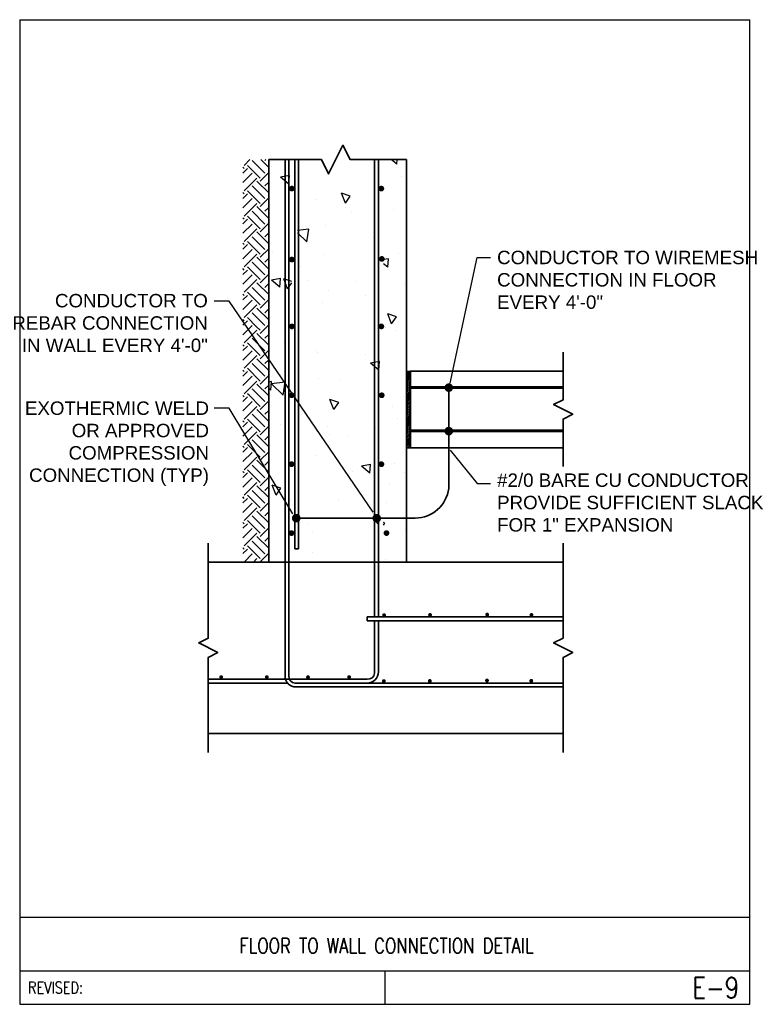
# Model space of a CAD drawing. Header units: inches. Extents: x 302 to 12790, y 497 to 13325.
# Tile 20 of 30: x 7283 to 7778, y 6912 to 7574. Entities that reach past the tile are written whole.
import ezdxf
from ezdxf.enums import TextEntityAlignment as Align

# ---------------------------------------------------------------- set-up
doc = ezdxf.new("R2010")
doc.units = ezdxf.units.IN
doc.header["$MEASUREMENT"] = 0
for name, color, linetype, lineweight in [('E-ANNO-TEXT', 7, 'Continuous', 25), ('E-DETL-JOINT', 253, 'Continuous', 35), ('E-DETL-TEXT', 7, 'Continuous', 13)]:
    doc.layers.add(name, color=color, linetype=linetype, lineweight=lineweight)
doc.layers.add('E-DETL', color=2, linetype='Continuous')
doc.layers.add('E-DETL-FINE', color=253, linetype='Continuous')
doc.styles.add('Arial8', font='arial.ttf', dxfattribs={"height": 0.125})
doc.styles.add('ROMANS', font='ROMANS.shx', dxfattribs={"width": 0.8})
doc.styles.get("Standard").update_dxf_attribs({"font": 'arial.ttf'})
doc.dimstyles.new('3-16to1Dim8', dxfattribs={"dimtxt": 12, "dimasz": 0.0625, "dimexe": 0.0625, "dimexo": 0.0625, "dimgap": 0.03125, "dimtad": 1, "dimdec": 4, "dimlfac": 64, "dimzin": 3, "dimdsep": 46, "dimlunit": 4, "dimtxsty": 'Arial8', "dimcen": 0.09375, "dimclrd": 256, "dimclrt": 256, "dimadec": 0, "dimazin": 1, "dimtfac": 1, "dimtdec": 4, "dimtofl": 0, "dimtmove": 0, "dimatfit": 3, "dimfxl": 1, "dimfrac": 1, "dimtolj": 1, "dimtzin": 0, "dimlwd": -1, "dimarcsym": 0})

# ---------------------------------------------------------------- blocks, each defined once
blk = doc.blocks.new('*X13')
at = {"color": 0}
for p, q in [((420.95, 471.77), (415.26, 477.46)), ((417.63, 466.25), (426.47, 475.09)), ((424.26, 475.09), (421.11, 478.24)), ((424.26, 477.3), (425.21, 478.24)), ((435.31, 468.46), (426.47, 477.3)), ((438.63, 471.77), (432.16, 478.24)), ((435.31, 466.25), (444.15, 475.09)), ((441.94, 475.09), (438.78, 478.24)), ((441.94, 477.3), (442.89, 478.24)), ((452.99, 468.46), (444.15, 477.3)), ((456.3, 471.77), (449.83, 478.24)), ((452.99, 466.25), (461.83, 475.09)), ((459.62, 475.09), (456.46, 478.24)), ((459.62, 477.3), (460.57, 478.24)), ((470.67, 468.46), (461.83, 477.3)), ((473.98, 471.77), (467.51, 478.24)), ((470.67, 466.25), (479.51, 475.09)), ((477.3, 475.09), (474.14, 478.24)), ((477.3, 477.3), (478.24, 478.24)), ((488.35, 468.46), (479.51, 477.3)), ((491.66, 471.77), (485.19, 478.24)), ((488.35, 466.25), (497.18, 475.09)), ((494.97, 475.09), (491.82, 478.24)), ((494.97, 477.3), (495.92, 478.24)), ((506.02, 468.46), (497.18, 477.3)), ((509.34, 471.77), (502.87, 478.24)), ((506.02, 466.25), (514.86, 475.09)), ((512.65, 475.09), (509.5, 478.24)), ((512.65, 477.3), (513.6, 478.24)), ((523.7, 468.46), (514.86, 477.3)), ((527.02, 471.77), (520.54, 478.24)), ((523.7, 466.25), (531.44, 473.99)), ((530.33, 475.09), (527.17, 478.24)), ((530.33, 477.3), (531.28, 478.24)), ((531.44, 473.99), (532.54, 475.09)), ((541.38, 468.46), (532.54, 477.3)), ((544.69, 471.77), (538.22, 478.24)), ((541.38, 466.25), (550.22, 475.09)), ((548.01, 475.09), (544.85, 478.24)), ((548.01, 477.3), (548.95, 478.24)), ((559.06, 468.46), (550.22, 477.3)), ((562.37, 471.77), (555.9, 478.24)), ((559.06, 466.25), (567.9, 475.09)), ((565.69, 475.09), (562.53, 478.24)), ((565.69, 477.3), (566.63, 478.24)), ((576.73, 468.46), (567.9, 477.3)), ((579.44, 472.38), (573.58, 478.24)), ((579.44, 468.95), (585.57, 475.09)), ((583.36, 475.09), (580.21, 478.24)), ((583.36, 477.3), (584.31, 478.24)), ((594.41, 468.46), (585.57, 477.3)), ((597.73, 471.77), (591.25, 478.24)), ((594.41, 466.25), (603.25, 475.09)), ((601.04, 475.09), (597.88, 478.24)), ((601.04, 477.3), (601.99, 478.24)), ((612.09, 468.46), (603.25, 477.3)), ((615.4, 471.77), (608.93, 478.24)), ((612.09, 466.25), (620.93, 475.09)), ((618.72, 475.09), (615.56, 478.24)), ((618.72, 477.3), (619.67, 478.24)), ((629.77, 468.46), (620.93, 477.3)), ((633.08, 471.77), (626.61, 478.24)), ((629.77, 466.25), (638.61, 475.09)), ((636.4, 475.09), (633.24, 478.24)), ((636.4, 477.3), (637.34, 478.24)), ((647.44, 468.46), (638.61, 477.3)), ((650.76, 471.77), (644.29, 478.24)), ((647.44, 466.25), (656.28, 475.09)), ((654.07, 475.09), (650.92, 478.24)), ((654.07, 477.3), (655.02, 478.24)), ((665.12, 468.46), (656.28, 477.3)), ((668.44, 471.77), (661.97, 478.24)), ((665.12, 466.25), (673.96, 475.09)), ((671.75, 475.09), (668.59, 478.24)), ((671.75, 477.3), (672.7, 478.24)), ((682.8, 468.46), (673.96, 477.3)), ((686.11, 471.77), (679.64, 478.24)), ((682.8, 466.25), (691.64, 475.09)), ((689.43, 475.09), (686.27, 478.24)), ((689.43, 477.3), (690.38, 478.24)), ((695.62, 473.32), (691.64, 477.3)), ((417.63, 468.46), (415.26, 470.84)), ((415.26, 468.29), (415.43, 468.46)), ((420.95, 462.93), (429.79, 471.77)), ((424.89, 460.24), (433.1, 468.46)), ((438.63, 462.93), (447.47, 471.77)), ((442.57, 460.24), (450.78, 468.46)), ((456.3, 462.93), (465.14, 471.77)), ((460.24, 460.24), (468.46, 468.46)), ((473.98, 462.93), (482.82, 471.77)), ((477.92, 460.24), (486.14, 468.46)), ((491.66, 462.93), (500.5, 471.77)), ((495.6, 460.24), (503.81, 468.46)), ((509.34, 462.93), (518.18, 471.77)), ((513.28, 460.24), (521.49, 468.46)), ((527.02, 462.93), (531.44, 467.36)), ((531.44, 467.36), (535.85, 471.77)), ((531.44, 460.73), (539.17, 468.46)), ((544.69, 462.93), (553.53, 471.77)), ((548.63, 460.24), (556.85, 468.46)), ((562.37, 462.93), (571.21, 471.77)), ((566.31, 460.24), (574.52, 468.46)), ((576.73, 466.25), (579.44, 468.95)), ((580.05, 471.77), (579.44, 472.38)), ((580.05, 462.93), (588.89, 471.77)), ((583.99, 460.24), (592.2, 468.46)), ((597.73, 462.93), (606.57, 471.77)), ((601.67, 460.24), (609.88, 468.46)), ((615.4, 462.93), (624.24, 471.77)), ((619.34, 460.24), (627.56, 468.46)), ((633.08, 462.93), (641.92, 471.77)), ((637.02, 460.24), (645.23, 468.46)), ((650.76, 462.93), (659.6, 471.77)), ((654.7, 460.24), (662.91, 468.46)), ((668.44, 462.93), (677.28, 471.77)), ((672.38, 460.24), (680.59, 468.46)), ((686.11, 462.93), (694.95, 471.77)), ((421.43, 460.24), (415.43, 466.25)), ((432.48, 460.24), (429.79, 462.93)), ((439.11, 460.24), (433.1, 466.25)), ((450.16, 460.24), (447.47, 462.93)), ((456.78, 460.24), (450.78, 466.25)), ((467.83, 460.24), (465.14, 462.93)), ((474.46, 460.24), (468.46, 466.25)), ((485.51, 460.24), (482.82, 462.93)), ((492.14, 460.24), (486.14, 466.25)), ((503.19, 460.24), (500.5, 462.93)), ((509.82, 460.24), (503.81, 466.25)), ((520.87, 460.24), (518.18, 462.93)), ((527.5, 460.24), (521.49, 466.25)), ((530.95, 460.24), (531.44, 460.73)), ((538.54, 460.24), (535.85, 462.93)), ((545.17, 460.24), (539.17, 466.25)), ((556.22, 460.24), (553.53, 462.93)), ((562.85, 460.24), (556.85, 466.25)), ((573.9, 460.24), (571.21, 462.93)), ((579.44, 461.33), (574.52, 466.25)), ((580.53, 460.24), (579.44, 461.33)), ((591.58, 460.24), (588.89, 462.93)), ((598.21, 460.24), (592.2, 466.25)), ((609.25, 460.24), (606.57, 462.93)), ((615.88, 460.24), (609.88, 466.25)), ((626.93, 460.24), (624.24, 462.93)), ((633.56, 460.24), (627.56, 466.25)), ((644.61, 460.24), (641.92, 462.93)), ((651.24, 460.24), (645.23, 466.25)), ((662.29, 460.24), (659.6, 462.93)), ((668.92, 460.24), (662.91, 466.25)), ((679.97, 460.24), (677.28, 462.93)), ((686.59, 460.24), (680.59, 466.25)), ((690.05, 460.24), (695.62, 465.81)), ((695.62, 462.27), (694.95, 462.93))]:
    blk.add_line(p, q, dxfattribs=at)
blk = doc.blocks.new('*X17')
at = {"color": 0}
for p, q in [((357.12, -41.28), (364.12, -38.59)), ((362.09, -44.63), (364.12, -38.59)), ((426.9, -46.21), (434.69, -38.09)), ((430.36, -37.65), (431.58, -36.2)), ((430.36, -37.65), (436.33, -38.17)), ((435.79, -47.59), (434.69, -38.09)), ((436.33, -38.17), (435.97, -36.2)), ((457.73, -37.05), (457.73, -37.05)), ((492.27, -36.53), (492.27, -36.53)), ((502.08, -43.93), (506.9, -38.18)), ((508.06, -44.45), (506.9, -38.18)), ((526.36, -38.64), (526.36, -38.64)), ((585.99, -38.24), (585.99, -38.24)), ((357.12, -41.28), (362.09, -44.63)), ((406.39, -44.09), (406.39, -44.09)), ((426.9, -46.21), (435.79, -47.59)), ((433.95, -46.55), (433.95, -46.55)), ((463.2, -46.95), (463.2, -46.95)), ((500.83, -49.29), (507.83, -46.6)), ((502.08, -43.93), (508.06, -44.45)), ((505.95, -52.2), (507.83, -46.6)), ((573.81, -50.2), (578.63, -44.46)), ((579.79, -50.73), (578.63, -44.46)), ((354.45, -51.59), (354.45, -51.59)), ((425.33, -51.94), (425.33, -51.94)), ((500.83, -49.29), (505.14, -52.2)), ((573.81, -50.2), (579.79, -50.72)), ((574.55, -48.48), (574.55, -48.48)), ((375.64, -56.56), (375.64, -56.56)), ((516.23, -58.49), (516.23, -58.49)), ((533.62, -62.76), (539.92, -56.2)), ((542.51, -64.14), (541.59, -56.2)), ((558.96, -56.44), (558.96, -56.44)), ((317.32, -66.57), (317.32, -66.57)), ((331.48, -66.62), (331.48, -66.62)), ((337.14, -63.55), (337.14, -63.55)), ((457.92, -68.5), (457.92, -68.5)), ((507.03, -63.93), (507.03, -63.93)), ((533.62, -62.76), (542.51, -64.14)), ((384.86, -68.87), (384.86, -68.87)), ((438.25, -71.13), (438.25, -71.13)), ((456.52, -70.34), (456.52, -70.34)), ((491.63, -73.39), (491.63, -73.39)), ((525.08, -74.78), (525.08, -74.78)), ((562.96, -69.8), (562.96, -69.8)), ((399.6, -78.51), (399.6, -78.51)), ((405.17, -77.38), (405.17, -77.38)), ((416.81, -81.54), (423.81, -78.85)), ((416.81, -81.54), (421.78, -84.9)), ((421.78, -84.9), (423.81, -78.85)), ((500.05, -78.08), (500.05, -78.08)), ((545.01, -75.64), (545.01, -75.64)), ((341.28, -88.52), (341.28, -88.52)), ((353.23, -84.87), (353.23, -84.87)), ((436.89, -86.39), (436.89, -86.39)), ((560.52, -89.55), (567.52, -86.86)), ((565.49, -92.91), (567.52, -86.86)), ((373.99, -94.67), (373.99, -94.67)), ((399.02, -91.38), (399.02, -91.38)), ((554.43, -93.49), (554.43, -93.49)), ((557.75, -89.73), (557.75, -89.73)), ((560.52, -89.55), (565.49, -92.91)), ((372.51, -106.6), (377.33, -100.85)), ((378.48, -107.12), (377.33, -100.85)), ((505.81, -97.22), (505.81, -97.22)), ((310.83, -102.99), (310.83, -102.99)), ((372.51, -106.6), (378.48, -107.12)), ((444.23, -112.87), (449.05, -107.13)), ((450.21, -113.39), (449.05, -107.13)), ((455.3, -103.63), (455.3, -103.63)), ((496.11, -103.5), (496.11, -103.5)), ((536.65, -109.24), (536.65, -109.24)), ((336.35, -116.2), (337.76, -117.15)), ((336.95, -112.2), (339.79, -111.11)), ((337.76, -117.15), (338.08, -116.2)), ((339.42, -112.2), (339.79, -111.11)), ((403.96, -110.67), (403.96, -110.67)), ((444.23, -112.87), (450.21, -113.39)), ((515.96, -119.15), (518.43, -116.2)), ((521.93, -119.67), (521.29, -116.2)), ((312.01, -117.72), (312.01, -117.72)), ((352.02, -118.16), (352.02, -118.16)), ((365.39, -119.97), (365.39, -119.97)), ((418.77, -122.23), (418.77, -122.23)), ((473.74, -117.52), (473.74, -117.52)), ((476.5, -121.8), (483.5, -119.12)), ((476.5, -121.8), (481.47, -125.16)), ((481.47, -125.16), (483.5, -119.12)), ((515.96, -119.15), (521.93, -119.67)), ((556.53, -123.02), (556.53, -123.02)), ((587.68, -125.42), (590.93, -121.55)), ((379.47, -123.52), (379.47, -123.52)), ((410.59, -125.83), (410.59, -125.83)), ((472.15, -124.49), (472.15, -124.49)), ((525.54, -126.74), (525.54, -126.74)), ((578.92, -129), (578.92, -129)), ((587.68, -125.42), (590.93, -125.7)), ((333.09, -131.15), (333.09, -131.15)), ((372.71, -130.82), (372.71, -130.82)), ((504.59, -130.51), (504.59, -130.51))]:
    blk.add_line(p, q, dxfattribs=at)
blk = doc.blocks.new('*X14')
at = {"color": 0}
for p, q in [((1021.4, 438), (1025.2, 441.9)), ((1021.4, 439.8), (1023.5, 441.9)), ((1021.4, 441.6), (1021.7, 441.9)), ((1021.4, 436.2), (1025.4, 440.2)), ((1021.4, 434.5), (1025.4, 438.5)), ((1021.4, 432.7), (1025.4, 436.7)), ((1021.4, 430.9), (1025.4, 434.9)), ((1021.4, 429.2), (1025.4, 433.2)), ((1021.4, 427.4), (1025.4, 431.4)), ((1021.4, 425.6), (1025.4, 429.6)), ((1021.4, 423.9), (1025.4, 427.9)), ((1021.4, 422.1), (1025.4, 426.1)), ((1021.4, 420.3), (1025.4, 424.3)), ((1021.4, 418.6), (1025.4, 422.6)), ((1021.4, 416.8), (1025.4, 420.8)), ((1021.4, 415), (1025.4, 419)), ((1021.4, 413.3), (1025.4, 417.3)), ((1021.4, 411.5), (1025.4, 415.5)), ((1021.4, 409.7), (1025.4, 413.7)), ((1021.4, 408), (1025.4, 412)), ((1021.4, 406.2), (1025.4, 410.2)), ((1021.4, 404.4), (1025.4, 408.4)), ((1021.4, 402.7), (1025.4, 406.7)), ((1021.4, 400.9), (1025.4, 404.9)), ((1021.4, 399.1), (1025.4, 403.1)), ((1021.4, 397.4), (1025.4, 401.4)), ((1021.4, 395.6), (1025.4, 399.6)), ((1021.4, 393.8), (1025.4, 397.8)), ((1021.4, 392.1), (1025.4, 396.1)), ((1021.4, 390.3), (1025.4, 394.3)), ((1021.4, 388.5), (1025.4, 392.5)), ((1021.4, 386.8), (1025.4, 390.8)), ((1021.4, 385), (1025.4, 389)), ((1021.4, 383.2), (1025.4, 387.2)), ((1021.4, 381.4), (1025.4, 385.4)), ((1021.4, 379.7), (1025.4, 383.7)), ((1021.4, 377.9), (1025.4, 381.9)), ((1021.4, 376.1), (1025.4, 380.1)), ((1021.4, 374.4), (1025.4, 378.4)), ((1021.4, 372.6), (1025.4, 376.6)), ((1021.4, 370.8), (1025.4, 374.8)), ((1022.2, 369.9), (1025.4, 373.1)), ((1023.9, 369.9), (1025.4, 371.3))]:
    blk.add_line(p, q, dxfattribs=at)
blk = doc.blocks.new('*X15')
at = {"color": 0}
for p, q in [((1021.4, 444.2), (1021.5, 444.2)), ((1021.4, 443.8), (1021.5, 443.8)), ((1021.5, 444.5), (1021.8, 444.5)), ((1021.5, 444), (1021.8, 444)), ((1021.5, 443.5), (1021.8, 443.5)), ((1021.5, 443.2), (1021.5, 443.2)), ((1021.6, 443), (1021.8, 443)), ((1021.7, 445), (1021.8, 445)), ((1021.8, 444.8), (1022, 444.8)), ((1021.8, 444.2), (1022, 444.2)), ((1021.8, 443.8), (1022, 443.8)), ((1021.8, 443.2), (1022, 443.2)), ((1021.8, 442.8), (1022, 442.8)), ((1021.9, 445.2), (1022, 445.2)), ((1022, 445), (1022.2, 445)), ((1022, 444.5), (1022.2, 444.5)), ((1022, 444), (1022.2, 444)), ((1022, 443.5), (1022.2, 443.5)), ((1022, 443), (1022.2, 443)), ((1022, 442.5), (1022.2, 442.5)), ((1022.2, 445.5), (1022.2, 445.5)), ((1022.2, 445.2), (1022.5, 445.2)), ((1022.2, 444.8), (1022.5, 444.8)), ((1022.2, 444.2), (1022.5, 444.2)), ((1022.2, 443.8), (1022.5, 443.8)), ((1022.2, 443.2), (1022.5, 443.2)), ((1022.2, 442.8), (1022.5, 442.8)), ((1022.5, 445.5), (1022.8, 445.5)), ((1022.5, 445), (1022.8, 445)), ((1022.5, 444.5), (1022.8, 444.5)), ((1022.5, 444), (1022.8, 444)), ((1022.5, 443.5), (1022.8, 443.5)), ((1022.5, 443), (1022.8, 443)), ((1022.5, 442.5), (1022.8, 442.5)), ((1022.8, 445.8), (1023, 445.8)), ((1022.8, 445.2), (1023, 445.2)), ((1022.8, 444.8), (1023, 444.8)), ((1022.8, 444.2), (1023, 444.2)), ((1022.8, 443.8), (1023, 443.8)), ((1022.8, 443.2), (1023, 443.2)), ((1022.8, 442.8), (1023, 442.8)), ((1023, 445.5), (1023.2, 445.5)), ((1023, 445), (1023.2, 445)), ((1023, 444.5), (1023.2, 444.5)), ((1023, 444), (1023.2, 444)), ((1023, 443.5), (1023.2, 443.5)), ((1023, 443), (1023.2, 443)), ((1023, 442.5), (1023.2, 442.5)), ((1023.2, 445.8), (1023.5, 445.8)), ((1023.2, 445.2), (1023.5, 445.2)), ((1023.2, 444.8), (1023.5, 444.8)), ((1023.2, 444.2), (1023.5, 444.2)), ((1023.2, 443.8), (1023.5, 443.8)), ((1023.2, 443.2), (1023.5, 443.2)), ((1023.2, 442.8), (1023.5, 442.8)), ((1023.5, 445.5), (1023.8, 445.5)), ((1023.5, 445), (1023.8, 445)), ((1023.5, 444.5), (1023.8, 444.5)), ((1023.5, 444), (1023.8, 444)), ((1023.5, 443.5), (1023.8, 443.5)), ((1023.5, 443), (1023.8, 443)), ((1023.5, 442.5), (1023.8, 442.5)), ((1023.8, 445.8), (1024, 445.8)), ((1023.8, 445.2), (1024, 445.2)), ((1023.8, 444.8), (1024, 444.8)), ((1023.8, 444.2), (1024, 444.2)), ((1023.8, 443.8), (1024, 443.8)), ((1023.8, 443.2), (1024, 443.2)), ((1023.8, 442.8), (1024, 442.8)), ((1024, 445.5), (1024.2, 445.5)), ((1024, 445), (1024.2, 445)), ((1024, 444.5), (1024.2, 444.5)), ((1024, 444), (1024.2, 444)), ((1024, 443.5), (1024.2, 443.5)), ((1024, 443), (1024.2, 443)), ((1024, 442.5), (1024.2, 442.5)), ((1024.2, 445.2), (1024.5, 445.2)), ((1024.2, 444.8), (1024.5, 444.8)), ((1024.2, 444.2), (1024.5, 444.2)), ((1024.2, 443.8), (1024.5, 443.8)), ((1024.2, 443.2), (1024.5, 443.2)), ((1024.2, 442.8), (1024.5, 442.8)), ((1024.5, 445.5), (1024.5, 445.5)), ((1024.5, 445), (1024.8, 445)), ((1024.5, 444.5), (1024.8, 444.5)), ((1024.5, 444), (1024.8, 444)), ((1024.5, 443.5), (1024.8, 443.5)), ((1024.5, 443), (1024.8, 443)), ((1024.5, 442.5), (1024.8, 442.5)), ((1024.8, 445.2), (1024.8, 445.2)), ((1024.8, 444.8), (1025, 444.8)), ((1024.8, 444.2), (1025, 444.2)), ((1024.8, 443.8), (1025, 443.8)), ((1024.8, 443.2), (1025, 443.2)), ((1024.8, 442.8), (1025, 442.8)), ((1025, 445), (1025, 445)), ((1025, 444.5), (1025.2, 444.5)), ((1025, 444), (1025.2, 444)), ((1025, 443.5), (1025.2, 443.5)), ((1025, 443), (1025.2, 443)), ((1025.2, 444.2), (1025.3, 444.2)), ((1025.2, 443.8), (1025.4, 443.8)), ((1025.2, 443.2), (1025.3, 443.2)), ((1022.2, 442.2), (1022.5, 442.2)), ((1022.6, 442), (1022.8, 442)), ((1022.8, 442.2), (1023, 442.2)), ((1023, 442), (1023.2, 442)), ((1023.2, 442.2), (1023.5, 442.2)), ((1023.5, 442), (1023.8, 442)), ((1023.8, 442.2), (1024, 442.2)), ((1024, 442), (1024.1, 442)), ((1024.2, 442.2), (1024.5, 442.2))]:
    blk.add_line(p, q, dxfattribs=at)
blk = doc.blocks.new('*X16')
at = {"color": 0}
for p, q in [((1021.40625, 449.6875), (1021.40625, 449.6875)), ((1021.40625, 449.0625), (1021.40625, 449.0625)), ((1021.40625, 448.4375), (1021.40625, 448.4375)), ((1021.40625, 447.8125), (1021.40625, 447.8125)), ((1021.40625, 447.1875), (1021.40625, 447.1875)), ((1021.40625, 446.5625), (1021.40625, 446.5625)), ((1021.40625, 445.9375), (1021.40625, 445.9375)), ((1021.40625, 445.3125), (1021.40625, 445.3125)), ((1021.40625, 444.6875), (1021.40625, 444.6875)), ((1021.5625, 449.375), (1021.5625, 449.375)), ((1021.5625, 448.75), (1021.5625, 448.75)), ((1021.5625, 448.125), (1021.5625, 448.125)), ((1021.5625, 447.5), (1021.5625, 447.5)), ((1021.5625, 446.875), (1021.5625, 446.875)), ((1021.5625, 446.25), (1021.5625, 446.25)), ((1021.5625, 445.625), (1021.5625, 445.625)), ((1021.5625, 445), (1021.5625, 445)), ((1021.71875, 449.6875), (1021.71875, 449.6875)), ((1021.71875, 449.0625), (1021.71875, 449.0625)), ((1021.71875, 448.4375), (1021.71875, 448.4375)), ((1021.71875, 447.8125), (1021.71875, 447.8125)), ((1021.71875, 447.1875), (1021.71875, 447.1875)), ((1021.71875, 446.5625), (1021.71875, 446.5625)), ((1021.71875, 445.9375), (1021.71875, 445.9375)), ((1021.71875, 445.3125), (1021.71875, 445.3125)), ((1021.875, 449.375), (1021.875, 449.375)), ((1021.875, 448.75), (1021.875, 448.75)), ((1021.875, 448.125), (1021.875, 448.125)), ((1021.875, 447.5), (1021.875, 447.5)), ((1021.875, 446.875), (1021.875, 446.875)), ((1021.875, 446.25), (1021.875, 446.25)), ((1021.875, 445.625), (1021.875, 445.625)), ((1022.03125, 449.0625), (1022.03125, 449.0625)), ((1022.03125, 448.4375), (1022.03125, 448.4375)), ((1022.03125, 447.8125), (1022.03125, 447.8125)), ((1022.03125, 447.1875), (1022.03125, 447.1875)), ((1022.03125, 446.5625), (1022.03125, 446.5625)), ((1022.03125, 445.9375), (1022.03125, 445.9375)), ((1022.1875, 449.375), (1022.1875, 449.375)), ((1022.1875, 448.75), (1022.1875, 448.75)), ((1022.1875, 448.125), (1022.1875, 448.125)), ((1022.1875, 447.5), (1022.1875, 447.5)), ((1022.1875, 446.875), (1022.1875, 446.875)), ((1022.1875, 446.25), (1022.1875, 446.25)), ((1022.1875, 445.625), (1022.1875, 445.625)), ((1022.34375, 449.0625), (1022.34375, 449.0625)), ((1022.34375, 448.4375), (1022.34375, 448.4375)), ((1022.34375, 447.8125), (1022.34375, 447.8125)), ((1022.34375, 447.1875), (1022.34375, 447.1875)), ((1022.34375, 446.5625), (1022.34375, 446.5625)), ((1022.34375, 445.9375), (1022.34375, 445.9375)), ((1022.5, 449.375), (1022.5, 449.375)), ((1022.5, 448.75), (1022.5, 448.75)), ((1022.5, 448.125), (1022.5, 448.125)), ((1022.5, 447.5), (1022.5, 447.5)), ((1022.5, 446.875), (1022.5, 446.875)), ((1022.5, 446.25), (1022.5, 446.25)), ((1022.65625, 449.0625), (1022.65625, 449.0625)), ((1022.65625, 448.4375), (1022.65625, 448.4375)), ((1022.65625, 447.8125), (1022.65625, 447.8125)), ((1022.65625, 447.1875), (1022.65625, 447.1875)), ((1022.65625, 446.5625), (1022.65625, 446.5625)), ((1022.65625, 445.9375), (1022.65625, 445.9375)), ((1022.8125, 449.375), (1022.8125, 449.375)), ((1022.8125, 448.75), (1022.8125, 448.75)), ((1022.8125, 448.125), (1022.8125, 448.125)), ((1022.8125, 447.5), (1022.8125, 447.5)), ((1022.8125, 446.875), (1022.8125, 446.875)), ((1022.8125, 446.25), (1022.8125, 446.25)), ((1022.96875, 449.0625), (1022.96875, 449.0625)), ((1022.96875, 448.4375), (1022.96875, 448.4375)), ((1022.96875, 447.8125), (1022.96875, 447.8125)), ((1022.96875, 447.1875), (1022.96875, 447.1875)), ((1022.96875, 446.5625), (1022.96875, 446.5625)), ((1022.96875, 445.9375), (1022.96875, 445.9375)), ((1023.125, 449.375), (1023.125, 449.375)), ((1023.125, 448.75), (1023.125, 448.75)), ((1023.125, 448.125), (1023.125, 448.125)), ((1023.125, 447.5), (1023.125, 447.5)), ((1023.125, 446.875), (1023.125, 446.875)), ((1023.125, 446.25), (1023.125, 446.25)), ((1023.28125, 449.0625), (1023.28125, 449.0625)), ((1023.28125, 448.4375), (1023.28125, 448.4375)), ((1023.28125, 447.8125), (1023.28125, 447.8125)), ((1023.28125, 447.1875), (1023.28125, 447.1875)), ((1023.28125, 446.5625), (1023.28125, 446.5625)), ((1023.28125, 445.9375), (1023.28125, 445.9375)), ((1023.4375, 448.75), (1023.4375, 448.75)), ((1023.4375, 448.125), (1023.4375, 448.125)), ((1023.4375, 447.5), (1023.4375, 447.5)), ((1023.4375, 446.875), (1023.4375, 446.875)), ((1023.4375, 446.25), (1023.4375, 446.25)), ((1023.59375, 449.0625), (1023.59375, 449.0625)), ((1023.59375, 448.4375), (1023.59375, 448.4375)), ((1023.59375, 447.8125), (1023.59375, 447.8125)), ((1023.59375, 447.1875), (1023.59375, 447.1875)), ((1023.59375, 446.5625), (1023.59375, 446.5625)), ((1023.59375, 445.9375), (1023.59375, 445.9375)), ((1023.75, 449.375), (1023.75, 449.375)), ((1023.75, 448.75), (1023.75, 448.75)), ((1023.75, 448.125), (1023.75, 448.125)), ((1023.75, 447.5), (1023.75, 447.5)), ((1023.75, 446.875), (1023.75, 446.875)), ((1023.75, 446.25), (1023.75, 446.25)), ((1023.90625, 449.0625), (1023.90625, 449.0625)), ((1023.90625, 448.4375), (1023.90625, 448.4375)), ((1023.90625, 447.8125), (1023.90625, 447.8125)), ((1023.90625, 447.1875), (1023.90625, 447.1875)), ((1023.90625, 446.5625), (1023.90625, 446.5625)), ((1023.90625, 445.9375), (1023.90625, 445.9375)), ((1024.0625, 449.375), (1024.0625, 449.375)), ((1024.0625, 448.75), (1024.0625, 448.75)), ((1024.0625, 448.125), (1024.0625, 448.125)), ((1024.0625, 447.5), (1024.0625, 447.5)), ((1024.0625, 446.875), (1024.0625, 446.875)), ((1024.0625, 446.25), (1024.0625, 446.25)), ((1024.21875, 449.0625), (1024.21875, 449.0625)), ((1024.21875, 448.4375), (1024.21875, 448.4375)), ((1024.21875, 447.8125), (1024.21875, 447.8125)), ((1024.21875, 447.1875), (1024.21875, 447.1875)), ((1024.21875, 446.5625), (1024.21875, 446.5625)), ((1024.21875, 445.9375), (1024.21875, 445.9375)), ((1024.375, 449.375), (1024.375, 449.375)), ((1024.375, 448.75), (1024.375, 448.75)), ((1024.375, 448.125), (1024.375, 448.125)), ((1024.375, 447.5), (1024.375, 447.5)), ((1024.375, 446.875), (1024.375, 446.875)), ((1024.375, 446.25), (1024.375, 446.25)), ((1024.375, 445.625), (1024.375, 445.625)), ((1024.53125, 449.0625), (1024.53125, 449.0625)), ((1024.53125, 448.4375), (1024.53125, 448.4375)), ((1024.53125, 447.8125), (1024.53125, 447.8125)), ((1024.53125, 447.1875), (1024.53125, 447.1875)), ((1024.53125, 446.5625), (1024.53125, 446.5625)), ((1024.53125, 445.9375), (1024.53125, 445.9375)), ((1024.6875, 449.375), (1024.6875, 449.375)), ((1024.6875, 448.75), (1024.6875, 448.75)), ((1024.6875, 448.125), (1024.6875, 448.125)), ((1024.6875, 447.5), (1024.6875, 447.5)), ((1024.6875, 446.875), (1024.6875, 446.875)), ((1024.6875, 446.25), (1024.6875, 446.25)), ((1024.6875, 445.625), (1024.6875, 445.625)), ((1024.84375, 449.0625), (1024.84375, 449.0625)), ((1024.84375, 448.4375), (1024.84375, 448.4375)), ((1024.84375, 447.8125), (1024.84375, 447.8125)), ((1024.84375, 447.1875), (1024.84375, 447.1875)), ((1024.84375, 446.5625), (1024.84375, 446.5625)), ((1024.84375, 445.9375), (1024.84375, 445.9375)), ((1024.84375, 445.3125), (1024.84375, 445.3125)), ((1025, 449.375), (1025, 449.375)), ((1025, 448.75), (1025, 448.75)), ((1025, 448.125), (1025, 448.125)), ((1025, 447.5), (1025, 447.5)), ((1025, 446.875), (1025, 446.875)), ((1025, 446.25), (1025, 446.25)), ((1025, 445.625), (1025, 445.625)), ((1025.15625, 449.6875), (1025.15625, 449.6875)), ((1025.15625, 449.0625), (1025.15625, 449.0625)), ((1025.15625, 448.4375), (1025.15625, 448.4375)), ((1025.15625, 447.8125), (1025.15625, 447.8125)), ((1025.15625, 447.1875), (1025.15625, 447.1875)), ((1025.15625, 446.5625), (1025.15625, 446.5625)), ((1025.15625, 445.9375), (1025.15625, 445.9375)), ((1025.15625, 445.3125), (1025.15625, 445.3125)), ((1025.3125, 449.375), (1025.3125, 449.375)), ((1025.3125, 448.75), (1025.3125, 448.75)), ((1025.3125, 448.125), (1025.3125, 448.125)), ((1025.3125, 447.5), (1025.3125, 447.5)), ((1025.3125, 446.875), (1025.3125, 446.875)), ((1025.3125, 446.25), (1025.3125, 446.25)), ((1025.3125, 445.625), (1025.3125, 445.625)), ((1025.3125, 445), (1025.3125, 445))]:
    blk.add_line(p, q, dxfattribs=at)

msp = doc.modelspace()

# ---------------------------------------------------------------- linework, layer by layer
at = {"layer": 'E-DETL'}
for p, q in [((7282.63419, 7573.89599), (7282.63375, 6912.39563)), ((7282.63419, 7573.89599), (7772.92039, 7573.89599)), ((7772.92039, 6912.39563), (7772.92039, 7573.89599)), ((7282.63379, 6970.89566), (7772.92039, 6970.89566)), ((7282.63377, 6934.89564), (7772.92039, 6934.89564)), ((7527.77708, 6934.89564), (7527.77708, 6912.39563)), ((7282.63375, 6912.39563), (7772.92039, 6912.39563))]:
    msp.add_line(p, q, dxfattribs=at)
at = {"layer": 'E-DETL-JOINT'}
for p, q in [((7449.89395, 7209.5294), (7449.89395, 7479.87777)), ((7460.819, 7133.07706), (7460.819, 7479.87777)), ((7463.39043, 7479.87777), (7463.39043, 7132.32302)), ((7467.3336, 7479.87777), (7467.3336, 7218.48325)), ((7469.90503, 7218.48325), (7469.90503, 7479.87777)), ((7520.94313, 7479.87777), (7520.94313, 7172.70866)), ((7523.51456, 7172.70866), (7523.51456, 7479.87777)), ((7542.46538, 7209.5294), (7542.46538, 7479.87777)), ((7542.46538, 7324.73947), (7542.46538, 7401.88233)), ((7545.03681, 7286.33612), (7545.03681, 7337.76469)), ((7545.03681, 7337.76469), (7647.57619, 7337.76469)), ((7542.46538, 7332.62183), (7545.03681, 7332.62183)), ((7545.03681, 7327.23587), (7647.57619, 7327.23587)), ((7545.03681, 7326.354), (7647.57619, 7326.354)), ((7570.87652, 7326.91865), (7570.87652, 7298.05813)), ((7545.03681, 7298.05813), (7647.57619, 7298.05813)), ((7545.03681, 7297.17626), (7647.57619, 7297.17626)), ((7570.79438, 7296.78013), (7570.79438, 7258.91464)), ((7542.46538, 7286.33612), (7647.57619, 7286.33612)), ((7542.46538, 7286.33612), (7545.03681, 7286.33612)), ((7548.29438, 7239.04561), (7467.3336, 7239.04561)), ((7467.3336, 7218.48325), (7469.90503, 7218.48325)), ((7409.2673, 7209.5294), (7647.57619, 7209.5294)), ((7516.01456, 7172.70866), (7647.71787, 7172.70866)), ((7516.01456, 7172.70866), (7516.01456, 7170.10811)), ((7516.01456, 7170.10811), (7647.71787, 7170.10811)), ((7520.94313, 7170.10811), (7520.94313, 7134.92357)), ((7523.51456, 7135.67761), (7523.51456, 7170.10811)), ((7516.01456, 7130.74904), (7409.2673, 7130.74904)), ((7455.21485, 7128.17761), (7409.2673, 7128.17761)), ((7409.2673, 7128.17761), (7462.6405, 7128.17761)), ((7493.82252, 7128.17761), (7467.30449, 7128.17761)), ((7467.30449, 7128.17761), (7647.57619, 7128.17761)), ((7468.319, 7125.57706), (7647.57619, 7125.57706)), ((7409.2673, 7094.31933), (7647.57619, 7094.31933))]:
    msp.add_line(p, q, dxfattribs=at)
for points in [[(7542.46538, 7479.87777), (7504.58018, 7479.87777), (7499.75875, 7489.52063), (7490.1159, 7470.23492), (7485.29447, 7479.87777), (7449.89395, 7479.87777)], [(7647.57619, 7350.45376), (7647.57619, 7318.47897), (7641.14762, 7315.26469), (7654.00476, 7308.83612), (7647.57619, 7305.62183), (7647.57619, 7273.64705)], [(7409.2673, 7222.21848), (7409.2673, 7158.35294), (7402.83873, 7155.13865), (7415.69587, 7148.71008), (7409.2673, 7145.4958), (7409.2673, 7081.63026)], [(7647.57619, 7222.21848), (7647.57619, 7158.35294), (7641.14762, 7155.13865), (7654.00476, 7148.71008), (7647.57619, 7145.4958), (7647.57619, 7081.63026)]]:
    msp.add_lwpolyline(points, dxfattribs=at)
for points, const_width in [([(7465.38238, 7459.45359, 1), (7465.38238, 7461.38216, 1)], 1.92857), ([(7525.50888, 7459.45359, -1), (7525.50888, 7461.38216, -1)], 1.92857), ([(7465.3833, 7411.80718, 1), (7465.3833, 7413.73576, 1)], 1.92857), ([(7525.82106, 7412.19788, -1), (7525.82106, 7414.12645, -1)], 1.92857), ([(7465.38238, 7366.88216, 1), (7465.38238, 7368.81073, 1)], 1.92857), ([(7525.50888, 7366.88216, -1), (7525.50888, 7368.81073, -1)], 1.92857), ([(7570.79438, 7325.24402, 1), (7570.79438, 7328.13688, 1)], 2.89286), ([(7465.38238, 7322.52502, -1), (7465.38238, 7320.59645, -1)], 1.92857), ([(7525.7761, 7322.52502, 1), (7525.7761, 7320.59645, 1)], 1.92857), ([(7570.79438, 7296.04611, 1), (7570.79438, 7298.93897, 1)], 2.89286), ([(7465.18699, 7276.2393, -1), (7465.18699, 7274.31073, -1)], 1.92857), ([(7525.58071, 7276.2393, 1), (7525.58071, 7274.31073, 1)], 1.92857), ([(7468.34703, 7237.5645, -1), (7468.34703, 7240.45735, -1)], 2.89286), ([(7522.41808, 7237.48314, 1), (7522.41808, 7240.37599, 1)], 2.89286), ([(7465.20657, 7229.95359, -1), (7465.20657, 7228.02502, -1)], 1.92857), ([(7528.96538, 7229.95359, 1), (7528.96538, 7228.02502, 1)], 1.92857), ([(7526.71866, 7173.82992, 1), (7528.00438, 7173.82992, 1)], 1.28571), ([(7557.5758, 7173.96018, 1), (7558.86152, 7173.96018, 1)], 1.28571), ([(7595.95401, 7174.2235, 1), (7597.23972, 7174.2235, 1)], 1.28571), ([(7625.70103, 7174.00248, 1), (7626.98674, 7174.00248, 1)], 1.28571), ([(7417.27663, 7132.19015, 1), (7418.56234, 7132.19015, 1)], 1.28571), ([(7447.96934, 7132.20015, 1), (7449.25505, 7132.20015, 1)], 1.28571), ([(7475.60148, 7132.20015, 1), (7476.88719, 7132.20015, 1)], 1.28571), ([(7503.23361, 7132.20015, 1), (7504.51933, 7132.20015, 1)], 1.28571), ([(7595.81233, 7129.93532, 1), (7597.09805, 7129.93532, 1)], 1.28571), ([(7625.55935, 7129.71431, 1), (7626.84507, 7129.71431, 1)], 1.28571), ([(7526.57699, 7129.54175, 1), (7527.8627, 7129.54175, 1)], 1.28571), ([(7557.43413, 7129.672, 1), (7558.71984, 7129.672, 1)], 1.28571)]:
    msp.add_lwpolyline(points, format="xyb", close=True, dxfattribs=dict(at, const_width=const_width))
msp.add_circle((7543.75109, 7333.90755), 1.28571, dxfattribs=at)
for centre, radius, start, end in [((7543.75109, 7340.23152), 2.78178, 242.4714433, 297.5285567), ((7548.15848, 7261.87369), 22.82849, 270.34107881, 352.5522988), ((7468.319, 7133.07706), 7.5, 180, 270), ((7467.94198, 7132.70004), 4.56714, 175.26480595, 265.26480595), ((7516.01456, 7135.67761), 7.5, 270, 0), ((7516.39158, 7135.30059), 4.56714, 265.26480595, 355.26480595)]:
    msp.add_arc(centre, radius, start, end, dxfattribs=at)

# ---------------------------------------------------------------- block references
at = {"layer": 'E-DETL-FINE', "xscale": 0.9642857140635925, "yscale": 0.9642857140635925, "zscale": 0.9642857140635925, "rotation": 90}
for name, p in [('*X13', (7893.70094, 6809.10261)), ('*X17', (7414.99079, 6910.0535))]:
    msp.add_blockref(name, p, dxfattribs=at)
at = {"layer": 'E-DETL-FINE', "xscale": 0.6428571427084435, "yscale": 0.6428571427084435, "zscale": 0.6428571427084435}
for name in ['*X16', '*X14', '*X15']:
    msp.add_blockref(name, (6885.86361, 7048.56904), dxfattribs=at)

# ---------------------------------------------------------------- texts
at = {"layer": 'E-ANNO-TEXT', "char_height": 9}
for s, insert, width, attachment_point in [('CONDUCTOR TO WIREMESH CONNECTION IN FLOOR EVERY 4\'-0"', (7603.25875, 7418.64563), 178.5191793, 1), ('CONDUCTOR TO\\PREBAR CONNECTION IN WALL EVERY 4\'-0"', (7408.97915, 7389.64154), 132.2902275, 3), ('EXOTHERMIC WELD\\P OR APPROVED COMPRESSION\\PCONNECTION (TYP)', (7409.75875, 7317.39563), 156.9006877, 3), ('#2/0 BARE CU CONDUCTOR\\PPROVIDE SUFFICIENT SLACK\\PFOR 1" EXPANSION', (7603.25875, 7269.02063), 208.8570511, 1)]:
    msp.add_mtext(s, dxfattribs=dict(at, insert=insert, width=width, attachment_point=attachment_point))
at = {"layer": 'E-DETL-TEXT', "style": 'ROMANS', "width": 0.8}
msp.add_text('FLOOR TO WALL CONNECTION DETAIL', height=10.08, dxfattribs=at).set_placement((7528.9983, 6946.69898), align=Align.CENTER)
msp.add_text('REVISED:', height=7.920004, dxfattribs=at).set_placement((7288.19601, 6923.64564), align=Align.MIDDLE_LEFT)
msp.add_text('E-9', height=14.173236, dxfattribs=at).set_placement((7765.85502, 6923.64564), align=Align.MIDDLE_RIGHT)

# ---------------------------------------------------------------- leaders
at = {"layer": 'E-ANNO-TEXT', "ltscale": 100, "annotation_type": 0, "has_hookline": 1}
for points, hookline_direction in [([(7571.75875, 7329.77063), (7589.75875, 7414.14563), (7598.75875, 7414.14563)], 0), ([(7520.00875, 7243.14563), (7423.25875, 7384.89563), (7413.13375, 7384.89563)], 1), ([(7466.00875, 7242.02063), (7423.25875, 7312.89563), (7413.13375, 7312.89563)], 1), ([(7571.75875, 7284.77063), (7589.75875, 7262.27063), (7598.75875, 7262.27063)], 0)]:
    msp.add_leader(points, dimstyle='3-16to1Dim8', override={"dimasz": 0.1875, "dimtad": 0, "dimclrd": 256}, dxfattribs=dict(at, hookline_direction=hookline_direction))

doc.saveas('drawing.dxf')
